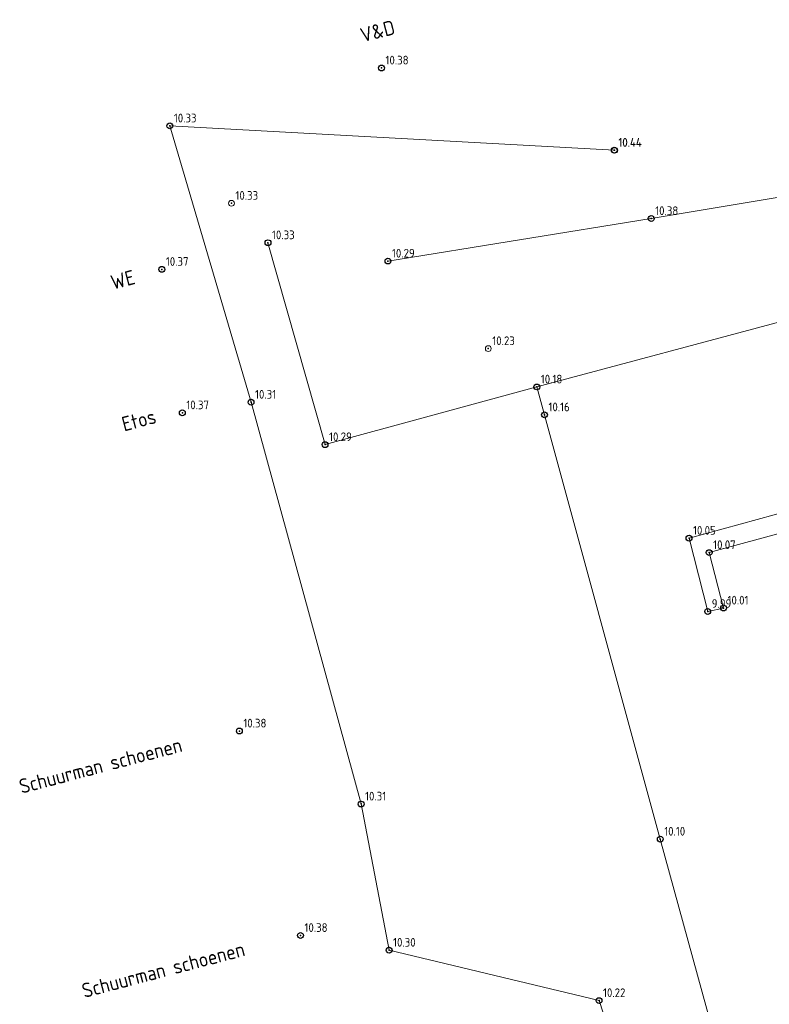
# Model space of a CAD drawing. Header units: metres. Extents: x 233721 to 234169, y 557050 to 557158.
# Tile 4 of 9: x 233721 to 233747, y 557119 to 557153. Entities that reach past the tile are written whole.
import ezdxf

# ---------------------------------------------------------------- set-up
doc = ezdxf.new("R2010")
doc.units = ezdxf.units.M
doc.header["$MEASUREMENT"] = 0
doc.linetypes.add('SOLID_LINE', pattern=[1, 1])
for name, color, linetype in [('Drempel hoogte', 4, 'Continuous'), ('Maaiveldhoogte', 7, 'Continuous'), ('Q19_Overig_lijn_50', 7, 'Continuous'), ('Q28_Rioolput_50', 7, 'Continuous'), ('Q86_Detailgr_50', 7, 'Continuous')]:
    doc.layers.add(name, color=color, linetype=linetype)
doc.layers.add('Q19_Overig_lijn', color=7, linetype='Continuous', lineweight=0)
doc.layers.add('Q28_Rioolput', color=7, linetype='Continuous', lineweight=0)
doc.styles.add('ISO', font='iso.shx')
doc.styles.get("Standard").update_dxf_attribs({"font": 'iso.shx'})

# ---------------------------------------------------------------- blocks, each defined once
blk = doc.blocks.new('M02_GRONDSLAGPUNT')
blk.add_circle((0, 0), 0.5)
blk.add_attdef('1', (0.69, 0.6), '', height=1.3)

msp = doc.modelspace()

# ---------------------------------------------------------------- linework, layer by layer
at = {"layer": 'Drempel hoogte', "color": 0, "linetype": 'SOLID_LINE'}
for p in [(233725.726, 557144.358, 10.373), (233730.487, 557121.485, 10.381)]:
    msp.add_point(p, dxfattribs=at)
at = {"layer": 'Q19_Overig_lijn', "color": 252, "linetype": 'SOLID_LINE'}
for p, q in [((233728.79, 557139.795, 10.313), (233726.001, 557149.284, 10.336)), ((233726.001, 557149.284, 10.336), (233741.274, 557148.447, 10.449)), ((233750.696, 557147.472, 10.422), (233742.535, 557146.102, 10.387)), ((233742.535, 557146.102, 10.387), (233733.492, 557144.643, 10.298)), ((233731.333, 557138.339, 10.298), (233729.371, 557145.272, 10.336)), ((233748.793, 557143.045, 10.24), (233738.606, 557140.32, 10.187)), ((233738.606, 557140.32, 10.187), (233731.333, 557138.339, 10.298)), ((233738.606, 557140.319, 10.18), (233742.846, 557124.793, 10.1)), ((233732.57, 557125.999, 10.317), (233728.79, 557139.795, 10.313)), ((233748.408, 557136.379, 10.076), (233743.835, 557135.128, 10.059)), ((233744.527, 557134.632, 10.07), (233749.779, 557136.08, 9.979)), ((233743.835, 557135.128, 10.059), (233744.477, 557132.61, 9.999)), ((233745.019, 557132.727, 10.013), (233744.527, 557134.632, 10.07)), ((233744.477, 557132.61, 9.999), (233745.019, 557132.727, 10.013)), ((233733.531, 557120.979, 10.31), (233732.57, 557125.999, 10.317)), ((233742.846, 557124.793, 10.1), (233746.543, 557111.326, 10.174)), ((233740.744, 557119.248, 10.226), (233733.531, 557120.979, 10.31)), ((233744.221, 557108.719, 10.273), (233740.744, 557119.248, 10.226))]:
    msp.add_line(p, q, dxfattribs=at)
at = {"layer": 'Q19_Overig_lijn_50', "color": 0, "linetype": 'SOLID_LINE'}
for p in [(233726.001, 557149.284, 10.336), (233741.274, 557148.447, 10.449), (233742.535, 557146.102, 10.387), (233729.371, 557145.272, 10.336), (233733.492, 557144.643, 10.298), (233738.606, 557140.32, 10.187), (233728.79, 557139.795, 10.313), (233738.869, 557139.363, 10.168), (233731.333, 557138.339, 10.298), (233743.835, 557135.128, 10.059), (233744.527, 557134.632, 10.07), (233744.477, 557132.61, 9.999), (233745.019, 557132.727, 10.013), (233732.57, 557125.999, 10.317), (233742.846, 557124.793, 10.1), (233733.531, 557120.979, 10.31), (233740.744, 557119.248, 10.226)]:
    msp.add_point(p, dxfattribs=at)
at = {"layer": 'Q28_Rioolput_50', "color": 0, "linetype": 'SOLID_LINE'}
for p in [(233728.116, 557146.626, 10.337), (233736.94, 557141.637, 10.233)]:
    msp.add_point(p, dxfattribs=at)
at = {"layer": 'Q86_Detailgr_50', "color": 0, "linetype": 'SOLID_LINE'}
for p in [(233733.271, 557151.273, 10.381), (233741.268, 557148.448, 10.449), (233726.429, 557139.434, 10.375), (233728.387, 557128.505, 10.383)]:
    msp.add_point(p, dxfattribs=at)

# ---------------------------------------------------------------- block references
at = {"layer": 'Drempel hoogte'}
ref = msp.add_blockref('M02_GRONDSLAGPUNT', (233733.27, 557151.272, 10.38), dxfattribs=dict(at, xscale=0.2, yscale=0.2, zscale=0.2))
ref.add_attrib('M02_GRONDSLAGPUNT', '10.38', (233733.408, 557151.392, 10.38), dxfattribs={"layer": '0', "color": 0, "height": 0.3, "style": 'ISO'})
ref = msp.add_blockref('M02_GRONDSLAGPUNT', (233725.725, 557144.358, 10.37), dxfattribs=dict(at, xscale=0.2, yscale=0.2, zscale=0.2))
ref.add_attrib('M02_GRONDSLAGPUNT', '10.37', (233725.863, 557144.478, 10.37), dxfattribs={"layer": '0', "color": 0, "height": 0.3, "style": 'ISO'})
ref = msp.add_blockref('M02_GRONDSLAGPUNT', (233726.428, 557139.433, 10.37), dxfattribs=dict(at, xscale=0.2, yscale=0.2, zscale=0.2))
ref.add_attrib('M02_GRONDSLAGPUNT', '10.37', (233726.566, 557139.553, 10.37), dxfattribs={"layer": '0', "color": 0, "height": 0.3, "style": 'ISO'})
ref = msp.add_blockref('M02_GRONDSLAGPUNT', (233728.387, 557128.505, 10.38), dxfattribs=dict(at, xscale=0.2, yscale=0.2, zscale=0.2))
ref.add_attrib('M02_GRONDSLAGPUNT', '10.38', (233728.525, 557128.625, 10.38), dxfattribs={"layer": '0', "color": 0, "height": 0.3, "style": 'ISO'})
ref = msp.add_blockref('M02_GRONDSLAGPUNT', (233730.487, 557121.485, 10.38), dxfattribs=dict(at, xscale=0.2, yscale=0.2, zscale=0.2))
ref.add_attrib('M02_GRONDSLAGPUNT', '10.38', (233730.625, 557121.605, 10.38), dxfattribs={"layer": '0', "color": 0, "height": 0.3, "style": 'ISO'})
at = {"layer": 'Maaiveldhoogte'}
ref = msp.add_blockref('M02_GRONDSLAGPUNT', (233726, 557149.283, 10.33), dxfattribs=dict(at, xscale=0.2, yscale=0.2, zscale=0.2))
ref.add_attrib('M02_GRONDSLAGPUNT', '10.33', (233726.138, 557149.403, 10.33), dxfattribs={"layer": '0', "color": 0, "height": 0.3, "style": 'ISO'})
ref = msp.add_blockref('M02_GRONDSLAGPUNT', (233741.267, 557148.448, 10.44), dxfattribs=dict(at, xscale=0.2, yscale=0.2, zscale=0.2))
ref.add_attrib('M02_GRONDSLAGPUNT', '10.44', (233741.405, 557148.568, 10.44), dxfattribs={"layer": '0', "color": 0, "height": 0.3, "style": 'ISO'})
ref = msp.add_blockref('M02_GRONDSLAGPUNT', (233741.274, 557148.446, 10.44), dxfattribs=dict(at, xscale=0.2, yscale=0.2, zscale=0.2))
ref.add_attrib('M02_GRONDSLAGPUNT', '10.44', (233741.412, 557148.566, 10.44), dxfattribs={"layer": '0', "color": 0, "height": 0.3, "style": 'ISO'})
ref = msp.add_blockref('M02_GRONDSLAGPUNT', (233742.535, 557146.101, 10.38), dxfattribs=dict(at, xscale=0.2, yscale=0.2, zscale=0.2))
ref.add_attrib('M02_GRONDSLAGPUNT', '10.38', (233742.673, 557146.221, 10.38), dxfattribs={"layer": '0', "color": 0, "height": 0.3, "style": 'ISO'})
ref = msp.add_blockref('M02_GRONDSLAGPUNT', (233729.371, 557145.272, 10.33), dxfattribs=dict(at, xscale=0.2, yscale=0.2, zscale=0.2))
ref.add_attrib('M02_GRONDSLAGPUNT', '10.33', (233729.509, 557145.392, 10.33), dxfattribs={"layer": '0', "color": 0, "height": 0.3, "style": 'ISO'})
ref = msp.add_blockref('M02_GRONDSLAGPUNT', (233733.492, 557144.642, 10.29), dxfattribs=dict(at, xscale=0.2, yscale=0.2, zscale=0.2))
ref.add_attrib('M02_GRONDSLAGPUNT', '10.29', (233733.63, 557144.762, 10.29), dxfattribs={"layer": '0', "color": 0, "height": 0.3, "style": 'ISO'})
ref = msp.add_blockref('M02_GRONDSLAGPUNT', (233738.606, 557140.319, 10.18), dxfattribs=dict(at, xscale=0.2, yscale=0.2, zscale=0.2))
ref.add_attrib('M02_GRONDSLAGPUNT', '10.18', (233738.744, 557140.439, 10.18), dxfattribs={"layer": '0', "color": 0, "height": 0.3, "style": 'ISO'})
ref = msp.add_blockref('M02_GRONDSLAGPUNT', (233728.789, 557139.795, 10.31), dxfattribs=dict(at, xscale=0.2, yscale=0.2, zscale=0.2))
ref.add_attrib('M02_GRONDSLAGPUNT', '10.31', (233728.927, 557139.915, 10.31), dxfattribs={"layer": '0', "color": 0, "height": 0.3, "style": 'ISO'})
ref = msp.add_blockref('M02_GRONDSLAGPUNT', (233738.869, 557139.363, 10.16), dxfattribs=dict(at, xscale=0.2, yscale=0.2, zscale=0.2))
ref.add_attrib('M02_GRONDSLAGPUNT', '10.16', (233739.007, 557139.483, 10.16), dxfattribs={"layer": '0', "color": 0, "height": 0.3, "style": 'ISO'})
ref = msp.add_blockref('M02_GRONDSLAGPUNT', (233731.332, 557138.338, 10.29), dxfattribs=dict(at, xscale=0.2, yscale=0.2, zscale=0.2))
ref.add_attrib('M02_GRONDSLAGPUNT', '10.29', (233731.47, 557138.458, 10.29), dxfattribs={"layer": '0', "color": 0, "height": 0.3, "style": 'ISO'})
ref = msp.add_blockref('M02_GRONDSLAGPUNT', (233743.834, 557135.127, 10.05), dxfattribs=dict(at, xscale=0.2, yscale=0.2, zscale=0.2))
ref.add_attrib('M02_GRONDSLAGPUNT', '10.05', (233743.972, 557135.247, 10.05), dxfattribs={"layer": '0', "color": 0, "height": 0.3, "style": 'ISO'})
ref = msp.add_blockref('M02_GRONDSLAGPUNT', (233744.526, 557134.632, 10.07), dxfattribs=dict(at, xscale=0.2, yscale=0.2, zscale=0.2))
ref.add_attrib('M02_GRONDSLAGPUNT', '10.07', (233744.664, 557134.752, 10.07), dxfattribs={"layer": '0', "color": 0, "height": 0.3, "style": 'ISO'})
ref = msp.add_blockref('M02_GRONDSLAGPUNT', (233744.476, 557132.61, 9.99), dxfattribs=dict(at, xscale=0.2, yscale=0.2, zscale=0.2))
ref.add_attrib('M02_GRONDSLAGPUNT', '9.99', (233744.614, 557132.73, 9.99), dxfattribs={"layer": '0', "color": 0, "height": 0.3, "style": 'ISO'})
ref = msp.add_blockref('M02_GRONDSLAGPUNT', (233745.019, 557132.727, 10.01), dxfattribs=dict(at, xscale=0.2, yscale=0.2, zscale=0.2))
ref.add_attrib('M02_GRONDSLAGPUNT', '10.01', (233745.157, 557132.847, 10.01), dxfattribs={"layer": '0', "color": 0, "height": 0.3, "style": 'ISO'})
ref = msp.add_blockref('M02_GRONDSLAGPUNT', (233732.569, 557125.998, 10.31), dxfattribs=dict(at, xscale=0.2, yscale=0.2, zscale=0.2))
ref.add_attrib('M02_GRONDSLAGPUNT', '10.31', (233732.707, 557126.118, 10.31), dxfattribs={"layer": '0', "color": 0, "height": 0.3, "style": 'ISO'})
ref = msp.add_blockref('M02_GRONDSLAGPUNT', (233742.846, 557124.793, 10.1), dxfattribs=dict(at, xscale=0.2, yscale=0.2, zscale=0.2))
ref.add_attrib('M02_GRONDSLAGPUNT', '10.10', (233742.984, 557124.913, 10.1), dxfattribs={"layer": '0', "color": 0, "height": 0.3, "style": 'ISO'})
ref = msp.add_blockref('M02_GRONDSLAGPUNT', (233733.531, 557120.979, 10.3), dxfattribs=dict(at, xscale=0.2, yscale=0.2, zscale=0.2))
ref.add_attrib('M02_GRONDSLAGPUNT', '10.30', (233733.669, 557121.099, 10.3), dxfattribs={"layer": '0', "color": 0, "height": 0.3, "style": 'ISO'})
ref = msp.add_blockref('M02_GRONDSLAGPUNT', (233740.743, 557119.248, 10.22), dxfattribs=dict(at, xscale=0.2, yscale=0.2, zscale=0.2))
ref.add_attrib('M02_GRONDSLAGPUNT', '10.22', (233740.881, 557119.368, 10.22), dxfattribs={"layer": '0', "color": 0, "height": 0.3, "style": 'ISO'})
at = {"layer": 'Q28_Rioolput'}
ref = msp.add_blockref('M02_GRONDSLAGPUNT', (233728.115, 557146.626, 10.33), dxfattribs=dict(at, xscale=0.2, yscale=0.2, zscale=0.2))
ref.add_attrib('M02_GRONDSLAGPUNT', '10.33', (233728.253, 557146.746, 10.33), dxfattribs={"layer": '0', "color": 0, "height": 0.3, "style": 'ISO'})
ref = msp.add_blockref('M02_GRONDSLAGPUNT', (233736.939, 557141.636, 10.23), dxfattribs=dict(at, xscale=0.2, yscale=0.2, zscale=0.2))
ref.add_attrib('M02_GRONDSLAGPUNT', '10.23', (233737.077, 557141.756, 10.23), dxfattribs={"layer": '0', "color": 0, "height": 0.3, "style": 'ISO'})

# ---------------------------------------------------------------- texts
at = {"layer": 'Drempel hoogte', "style": 'ISO'}
for s, p in [('V&D', (233732.62, 557152.142)), ('WE', (233724.047, 557143.655)), ('Etos', (233724.428, 557138.787)), ('Schuurman schoenen', (233720.902, 557126.347)), ('Schuurman schoenen', (233723.058, 557119.333))]:
    msp.add_text(s, height=0.5, rotation=14.685, dxfattribs=at).set_placement(p)

doc.saveas('drawing.dxf')
